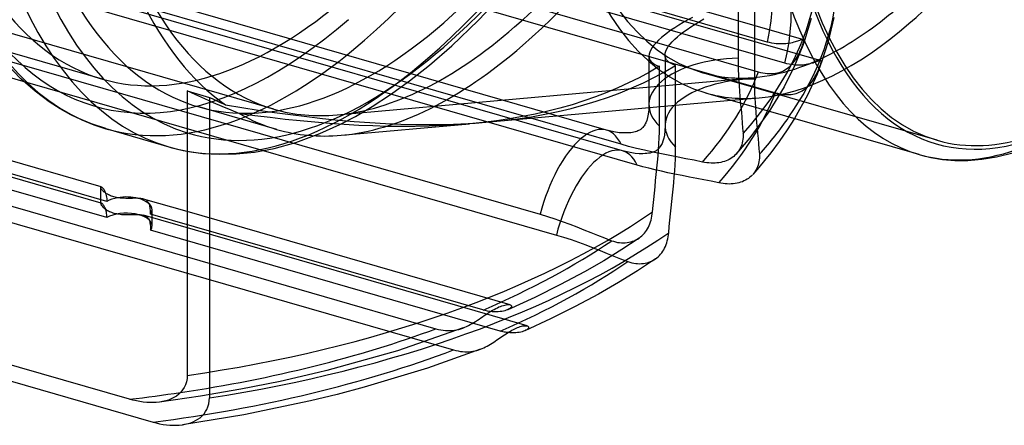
# Model space of a CAD drawing. Header units: millimetres. Extents: x -169 to 169, y -141 to 124.
# Tile 9 of 13: x 8 to 114, y -141 to -97. Entities that reach past the tile are written whole.
import ezdxf

# ---------------------------------------------------------------- set-up
doc = ezdxf.new("R2010")
doc.units = ezdxf.units.MM
doc.layers.add('HIDDEN', color=7, linetype='Continuous')
doc.layers.add('THICK', color=7, linetype='Continuous')

msp = doc.modelspace()

# ---------------------------------------------------------------- linework, layer by layer
at = {"layer": 'HIDDEN'}
for p, q in [((-58.02, -56.2), (92.18, -99.55)), ((-59.87, -57.39), (94.04, -101.82)), ((88.31, -99.83), (-52.81, -59.09)), ((90.2, -102.1), (-54.7, -60.28)), ((71.08, -109.27), (-65.53, -69.83)), ((35.43, -107.03), (-87.02, -71.68)), ((72.81, -111.5), (-67.27, -71.07)), ((72.64, -110.8), (-63.98, -71.36)), ((74.37, -113.03), (-65.71, -72.59)), ((-74.37, -80.09), (65.71, -120.53)), ((-90.2, -91.02), (54.7, -132.85)), ((51.73, -92.73), (87.35, -103.02)), ((51.73, -94.46), (89.19, -105.28)), ((57.33, -97.52), (60.19, -94.5)), ((85.18, -95.13), (85.18, -101.56)), ((86.93, -95.02), (86.93, -103.79)), ((54.5, -100.24), (57.33, -97.52)), ((78.83, -98.01), (78.4, -98.29)), ((79.29, -97.73), (78.83, -98.01)), ((79.78, -97.46), (79.29, -97.73)), ((80.28, -97.19), (79.78, -97.46)), ((80.13, -98.19), (80.57, -97.91)), ((80.57, -97.91), (81.03, -97.63)), ((81.03, -97.63), (81.51, -97.36)), ((93.02, -97.32), (92.31, -99.67)), ((95.43, -97.19), (94.83, -99.78)), ((16.95, -117.1), (-47.79, -98.41)), ((17.55, -116.93), (-47.05, -98.28)), ((77.28, -99.1), (76.97, -99.36)), ((77.62, -98.84), (77.28, -99.1)), ((77.99, -98.57), (77.62, -98.84)), ((78.4, -98.29), (77.99, -98.57)), ((78.7, -99.26), (79.01, -99)), ((79.01, -99), (79.35, -98.74)), ((79.35, -98.74), (79.73, -98.47)), ((79.73, -98.47), (80.13, -98.19)), ((17.55, -118.66), (-47.05, -100.01)), ((76.17, -100.17), (75.97, -100.42)), ((76.4, -99.9), (76.17, -100.17)), ((76.67, -99.63), (76.4, -99.9)), ((76.97, -99.36), (76.67, -99.63)), ((77.7, -100.32), (77.9, -100.07)), ((77.9, -100.07), (78.13, -99.8)), ((78.13, -99.8), (78.4, -99.53)), ((78.4, -99.53), (78.7, -99.26)), ((88.55, -99.89), (88.31, -99.83)), ((88.79, -99.94), (88.55, -99.89)), ((89.03, -99.98), (88.79, -99.94)), ((89.25, -100.01), (89.03, -99.98)), ((89.48, -100.03), (89.25, -100.01)), ((89.69, -100.04), (89.48, -100.03)), ((89.9, -100.04), (89.69, -100.04)), ((90.1, -100.03), (89.9, -100.04)), ((90.3, -100.02), (90.1, -100.03)), ((90.48, -99.99), (90.3, -100.02)), ((90.66, -99.97), (90.48, -99.99)), ((90.83, -99.94), (90.66, -99.97)), ((90.99, -99.9), (90.83, -99.94)), ((91.14, -99.86), (90.99, -99.9)), ((91.28, -99.82), (91.14, -99.86)), ((91.42, -99.78), (91.28, -99.82)), ((91.54, -99.74), (91.42, -99.78)), ((91.65, -99.7), (91.54, -99.74)), ((91.75, -99.66), (91.65, -99.7)), ((91.84, -99.63), (91.75, -99.66)), ((91.92, -99.6), (91.84, -99.63)), ((91.99, -99.58), (91.92, -99.6)), ((92.06, -99.56), (91.99, -99.58)), ((92.11, -99.55), (92.06, -99.56)), ((92.06, -100.29), (92.1, -100.16)), ((92.1, -100.16), (92.14, -100.05)), ((92.15, -99.55), (92.11, -99.55)), ((92.31, -99.67), (92.12, -100.22)), ((92.14, -100.05), (92.17, -99.95)), ((92.18, -99.55), (92.15, -99.55)), ((92.17, -99.95), (92.2, -99.86)), ((92.21, -99.57), (92.18, -99.55)), ((92.2, -99.86), (92.22, -99.79)), ((92.22, -99.59), (92.21, -99.57)), ((92.23, -99.62), (92.22, -99.59)), ((92.22, -99.79), (92.23, -99.72)), ((92.24, -99.67), (92.23, -99.62)), ((92.23, -99.72), (92.24, -99.67)), ((94.83, -99.78), (94.17, -101.89)), ((17.08, -103.81), (5.32, -100.41)), ((52.12, -102.31), (54.5, -100.24)), ((75.65, -101.13), (75.63, -101.34)), ((75.71, -100.91), (75.65, -101.13)), ((75.82, -100.67), (75.71, -100.91)), ((75.97, -100.42), (75.82, -100.67)), ((77.36, -101.24), (77.38, -101.03)), ((77.38, -101.42), (77.36, -101.24)), ((77.36, -101.24), (77.36, -108.79)), ((77.38, -101.03), (77.45, -100.81)), ((77.45, -100.81), (77.55, -100.57)), ((77.55, -100.57), (77.7, -100.32)), ((92.12, -100.22), (91.23, -102.4)), ((91.54, -101.39), (91.64, -101.21)), ((91.64, -101.21), (91.73, -101.04)), ((91.73, -101.04), (91.81, -100.87)), ((91.81, -100.87), (91.88, -100.71)), ((91.88, -100.71), (91.95, -100.56)), ((91.95, -100.56), (92, -100.42)), ((92, -100.42), (92.06, -100.29)), ((6.32, -101.66), (63.98, -118.3)), ((49.99, -104), (52.12, -102.31)), ((75.63, -101.33), (75.63, -106.56)), ((75.63, -101.34), (75.65, -101.52)), ((75.65, -101.52), (75.7, -101.69)), ((75.7, -101.69), (75.79, -101.84)), ((75.79, -101.84), (75.91, -101.98)), ((75.91, -101.98), (76.07, -102.11)), ((76.07, -102.11), (76.26, -102.23)), ((76.26, -102.23), (76.49, -102.33)), ((77.37, -102.99), (78.49, -102.33)), ((77.43, -101.59), (77.38, -101.42)), ((77.52, -101.74), (77.43, -101.59)), ((77.65, -101.88), (77.52, -101.74)), ((77.8, -102.01), (77.65, -101.88)), ((78, -102.13), (77.8, -102.01)), ((78.23, -102.23), (78, -102.13)), ((78.49, -102.33), (78.23, -102.23)), ((78.49, -106.62), (78.49, -102.33)), ((85.18, -101.56), (85.19, -102.18)), ((85.19, -102.18), (85.2, -102.78)), ((90.42, -102.16), (90.2, -102.1)), ((90.65, -102.21), (90.42, -102.16)), ((90.87, -102.25), (90.65, -102.21)), ((90.78, -102.39), (90.92, -102.24)), ((91.09, -102.28), (90.87, -102.25)), ((90.92, -102.24), (91.06, -102.08)), ((91.06, -102.08), (91.19, -101.92)), ((91.31, -102.3), (91.09, -102.28)), ((91.19, -101.92), (91.32, -101.75)), ((91.52, -102.31), (91.31, -102.3)), ((91.32, -101.75), (91.43, -101.57)), ((91.43, -101.57), (91.54, -101.39)), ((91.72, -102.32), (91.52, -102.31)), ((91.92, -102.31), (91.72, -102.32)), ((92.11, -102.3), (91.92, -102.31)), ((92.29, -102.28), (92.11, -102.3)), ((92.47, -102.25), (92.29, -102.28)), ((92.64, -102.22), (92.47, -102.25)), ((92.79, -102.19), (92.64, -102.22)), ((92.95, -102.15), (92.79, -102.19)), ((93.09, -102.11), (92.95, -102.15)), ((93.22, -102.08), (93.09, -102.11)), ((93.34, -102.04), (93.22, -102.08)), ((93.45, -102), (93.34, -102.04)), ((93.55, -101.96), (93.45, -102)), ((93.65, -101.93), (93.55, -101.96)), ((94.17, -101.89), (93.64, -103.26)), ((93.73, -101.9), (93.65, -101.93)), ((93.81, -101.87), (93.73, -101.9)), ((93.87, -101.85), (93.81, -101.87)), ((93.93, -101.83), (93.87, -101.85)), ((93.97, -101.82), (93.93, -101.83)), ((94.01, -101.82), (93.97, -101.82)), ((93.97, -102.34), (94.01, -102.25)), ((94.04, -101.82), (94.01, -101.82)), ((94.01, -102.25), (94.04, -102.16)), ((94.06, -101.84), (94.04, -101.82)), ((94.04, -102.16), (94.06, -102.09)), ((94.08, -101.86), (94.06, -101.84)), ((94.06, -102.09), (94.07, -102.02)), ((94.07, -102.02), (94.08, -101.97)), ((94.09, -101.88), (94.08, -101.86)), ((94.08, -101.97), (94.09, -101.92)), ((94.09, -101.92), (94.09, -101.88)), ((75.68, -103.06), (74.58, -103.66)), ((76.75, -102.43), (75.68, -103.06)), ((76.22, -103.61), (77.37, -102.99)), ((76.49, -102.33), (76.75, -102.43)), ((76.75, -108.86), (76.75, -102.43)), ((106.52, -110.37), (81.41, -103.12)), ((85.2, -102.78), (85.22, -103.38)), ((85.22, -103.38), (85.25, -103.96)), ((87.35, -103.02), (87.59, -103.08)), ((87.59, -103.08), (87.83, -103.13)), ((87.83, -103.13), (88.07, -103.17)), ((88.07, -103.17), (88.31, -103.19)), ((88.31, -103.19), (88.54, -103.21)), ((88.54, -103.21), (88.76, -103.21)), ((88.76, -103.21), (88.98, -103.19)), ((88.98, -103.19), (89.19, -103.17)), ((89.19, -103.17), (89.4, -103.13)), ((89.4, -103.13), (89.59, -103.08)), ((89.59, -103.08), (89.78, -103.01)), ((89.78, -103.01), (89.97, -102.94)), ((89.97, -102.94), (90.14, -102.85)), ((91.23, -102.4), (90.12, -104.62)), ((90.14, -102.85), (90.31, -102.75)), ((90.31, -102.75), (90.47, -102.64)), ((90.47, -102.64), (90.63, -102.52)), ((90.63, -102.52), (90.78, -102.39)), ((93.64, -103.26), (92.61, -105.54)), ((93.51, -103.4), (93.59, -103.25)), ((93.59, -103.25), (93.66, -103.09)), ((93.66, -103.09), (93.73, -102.95)), ((93.73, -102.95), (93.79, -102.81)), ((93.79, -102.81), (93.84, -102.68)), ((93.84, -102.68), (93.89, -102.56)), ((93.89, -102.56), (93.94, -102.45)), ((93.94, -102.45), (93.97, -102.34)), ((42.21, -107.64), (86.98, -103.63)), ((47.94, -105.47), (49.99, -104)), ((73.45, -104.22), (72.29, -104.75)), ((74.58, -103.66), (73.45, -104.22)), ((73.81, -104.75), (75.03, -104.2)), ((75.03, -104.2), (76.22, -103.61)), ((85.25, -103.96), (85.29, -104.54)), ((86.93, -103.79), (86.93, -104.32)), ((86.93, -104.32), (86.94, -104.83)), ((92.76, -104.49), (92.89, -104.35)), ((92.89, -104.35), (93.01, -104.2)), ((93.01, -104.2), (93.12, -104.05)), ((93.12, -104.05), (93.23, -103.88)), ((93.23, -103.88), (93.33, -103.72)), ((93.33, -103.72), (93.42, -103.56)), ((93.42, -103.56), (93.51, -103.4)), ((27.09, -105.51), (26.16, -105.08)), ((45.98, -106.75), (47.94, -105.47)), ((71.11, -105.25), (69.89, -105.72)), ((72.29, -104.75), (71.11, -105.25)), ((71.29, -105.74), (72.56, -105.26)), ((72.56, -105.26), (73.81, -104.75)), ((85.29, -104.54), (85.33, -105.1)), ((85.33, -105.1), (85.37, -105.67)), ((86.94, -104.83), (86.95, -105.34)), ((86.95, -105.34), (86.98, -105.85)), ((90.12, -104.62), (88.47, -107.33)), ((89.19, -105.28), (89.41, -105.33)), ((89.41, -105.33), (89.62, -105.38)), ((89.62, -105.38), (89.84, -105.42)), ((89.84, -105.42), (90.06, -105.45)), ((90.06, -105.45), (90.26, -105.46)), ((90.26, -105.46), (90.47, -105.47)), ((90.47, -105.47), (90.67, -105.46)), ((90.67, -105.46), (90.86, -105.45)), ((90.86, -105.45), (91.05, -105.42)), ((91.05, -105.42), (91.23, -105.39)), ((91.23, -105.39), (91.4, -105.34)), ((91.4, -105.34), (91.58, -105.29)), ((91.58, -105.29), (91.74, -105.22)), ((91.74, -105.22), (91.9, -105.15)), ((91.9, -105.15), (92.05, -105.06)), ((92.05, -105.06), (92.2, -104.97)), ((92.2, -104.97), (92.35, -104.87)), ((92.35, -104.87), (92.49, -104.75)), ((92.49, -104.75), (92.62, -104.63)), ((92.62, -104.63), (92.76, -104.49)), ((28.03, -105.93), (27.09, -105.51)), ((28.96, -106.34), (28.03, -105.93)), ((29.91, -106.75), (28.96, -106.34)), ((68.65, -106.15), (67.39, -106.55)), ((68.64, -106.58), (69.98, -106.18)), ((69.89, -105.72), (68.65, -106.15)), ((69.98, -106.18), (71.29, -105.74)), ((84.44, -106.08), (87.43, -105.81)), ((85.37, -105.67), (85.42, -106.23)), ((85.42, -106.23), (85.47, -106.79)), ((86.98, -105.85), (87, -106.34)), ((87, -106.34), (87.03, -106.83)), ((92.61, -105.54), (91.22, -108.04)), ((35.75, -109.2), (27.3, -106.76)), ((30.85, -107.14), (29.91, -106.75)), ((31.8, -107.53), (30.85, -107.14)), ((33.42, -107.74), (31.8, -107.53)), ((44.18, -107.8), (45.98, -106.75)), ((63.44, -107.56), (62.07, -107.83)), ((63.03, -107.84), (64.47, -107.58)), ((64.78, -107.26), (63.44, -107.56)), ((64.47, -107.58), (65.89, -107.28)), ((66.09, -106.92), (64.78, -107.26)), ((65.89, -107.28), (67.28, -106.95)), ((67.39, -106.55), (66.09, -106.92)), ((67.28, -106.95), (68.64, -106.58)), ((75.55, -107.58), (75.48, -107.91)), ((75.61, -107.11), (75.55, -107.58)), ((75.63, -106.56), (75.61, -107.11)), ((85.47, -106.79), (85.53, -107.35)), ((85.53, -107.35), (85.58, -107.92)), ((88.47, -107.33), (86.44, -110.11)), ((35.04, -107.94), (33.42, -107.74)), ((36.65, -108.13), (35.04, -107.94)), ((38.25, -108.29), (36.65, -108.13)), ((39.84, -108.44), (38.25, -108.29)), ((41.41, -108.57), (39.84, -108.44)), ((42.98, -108.68), (41.41, -108.57)), ((42.51, -108.67), (44.18, -107.8)), ((42.66, -109.83), (56.4, -108.6)), ((56.4, -108.6), (54.97, -108.71)), ((57.85, -108.45), (56.4, -108.6)), ((59.28, -108.27), (57.85, -108.45)), ((58.56, -108.4), (60.07, -108.25)), ((60.68, -108.07), (59.28, -108.27)), ((60.07, -108.25), (61.56, -108.06)), ((62.07, -107.83), (60.68, -108.07)), ((61.56, -108.06), (63.03, -107.84)), ((75.24, -108.6), (75.19, -108.7)), ((75.29, -108.48), (75.24, -108.6)), ((75.39, -108.23), (75.29, -108.48)), ((75.48, -107.91), (75.39, -108.23)), ((85.58, -107.92), (85.63, -108.48)), ((85.63, -108.48), (85.67, -109.06)), ((37.8, -110.59), (40.37, -109.64)), ((40.37, -109.64), (42.51, -108.67)), ((44.53, -108.77), (42.98, -108.68)), ((46.06, -108.83), (44.53, -108.77)), ((47.59, -108.87), (46.06, -108.83)), ((49.1, -108.89), (47.59, -108.87)), ((50.59, -108.88), (49.1, -108.89)), ((52.07, -108.85), (50.59, -108.88)), ((53.53, -108.79), (52.07, -108.85)), ((54.97, -108.71), (53.53, -108.79)), ((71.27, -109.32), (71.08, -109.27)), ((71.88, -109.46), (71.27, -109.32)), ((72.43, -109.55), (71.88, -109.46)), ((72.86, -109.58), (72.43, -109.55)), ((73.24, -109.58), (72.86, -109.58)), ((73.48, -109.57), (73.24, -109.58)), ((73.68, -109.55), (73.48, -109.57)), ((73.86, -109.53), (73.68, -109.55)), ((74.02, -109.5), (73.86, -109.53)), ((74.16, -109.46), (74.02, -109.5)), ((74.19, -109.45), (74.16, -109.46)), ((74.32, -109.41), (74.19, -109.45)), ((74.43, -109.37), (74.32, -109.41)), ((74.52, -109.33), (74.43, -109.37)), ((74.61, -109.29), (74.52, -109.33)), ((74.68, -109.25), (74.61, -109.29)), ((74.74, -109.2), (74.68, -109.25)), ((74.8, -109.16), (74.74, -109.2)), ((74.85, -109.12), (74.8, -109.16)), ((74.9, -109.07), (74.85, -109.12)), ((74.98, -108.99), (74.9, -109.07)), ((75.06, -108.9), (74.98, -108.99)), ((75.12, -108.81), (75.06, -108.9)), ((75.19, -108.7), (75.12, -108.81)), ((76.73, -110.12), (76.75, -109.49)), ((76.75, -109.49), (76.75, -108.86)), ((77.34, -109.35), (77.28, -109.81)), ((77.36, -108.79), (77.34, -109.35)), ((85.67, -109.06), (85.72, -109.64)), ((85.72, -109.64), (85.73, -109.85)), ((35.47, -111.23), (37.8, -110.59)), ((76.66, -111.41), (76.7, -110.76)), ((76.7, -110.76), (76.73, -110.12)), ((77.03, -110.71), (76.97, -110.83)), ((77.12, -110.46), (77.03, -110.71)), ((77.21, -110.15), (77.12, -110.46)), ((77.28, -109.81), (77.21, -110.15)), ((86.44, -110.11), (85.01, -111.8)), ((85.62, -110.65), (85.57, -110.84)), ((85.67, -110.45), (85.62, -110.65)), ((85.7, -110.25), (85.67, -110.45)), ((85.72, -110.05), (85.7, -110.25)), ((85.73, -109.85), (85.72, -110.05)), ((26.16, -111.53), (27.82, -111.77)), ((27.82, -111.77), (29.57, -111.87)), ((31.4, -111.83), (33.36, -111.63)), ((33.36, -111.63), (35.47, -111.23)), ((73.44, -111.02), (72.64, -110.8)), ((72.99, -111.55), (72.81, -111.5)), ((73.61, -111.69), (72.99, -111.55)), ((74.28, -111.24), (73.44, -111.02)), ((74.16, -111.78), (73.61, -111.69)), ((74.59, -111.81), (74.16, -111.78)), ((75.16, -111.44), (74.28, -111.24)), ((74.97, -111.82), (74.59, -111.81)), ((75.21, -111.8), (74.97, -111.82)), ((76.06, -111.64), (75.16, -111.44)), ((75.41, -111.78), (75.21, -111.8)), ((75.59, -111.76), (75.41, -111.78)), ((75.75, -111.73), (75.59, -111.76)), ((75.89, -111.69), (75.75, -111.73)), ((75.93, -111.68), (75.89, -111.69)), ((76.05, -111.64), (75.93, -111.68)), ((76.16, -111.6), (76.05, -111.64)), ((76.96, -111.82), (76.06, -111.64)), ((76.26, -111.56), (76.16, -111.6)), ((76.34, -111.52), (76.26, -111.56)), ((76.41, -111.48), (76.34, -111.52)), ((76.47, -111.44), (76.41, -111.48)), ((76.53, -111.39), (76.47, -111.44)), ((76.59, -111.35), (76.53, -111.39)), ((76.64, -111.3), (76.59, -111.35)), ((76.61, -112.05), (76.66, -111.41)), ((76.71, -111.22), (76.64, -111.3)), ((76.79, -111.13), (76.71, -111.22)), ((76.85, -111.04), (76.79, -111.13)), ((76.92, -110.93), (76.85, -111.04)), ((76.97, -110.83), (76.92, -110.93)), ((77.86, -112), (76.96, -111.82)), ((85.1, -111.69), (84.98, -111.84)), ((85.22, -111.54), (85.1, -111.69)), ((85.32, -111.37), (85.22, -111.54)), ((85.42, -111.2), (85.32, -111.37)), ((85.5, -111.02), (85.42, -111.2)), ((85.57, -110.84), (85.5, -111.02)), ((29.57, -111.87), (31.4, -111.83)), ((76.49, -113.36), (76.56, -112.71)), ((76.56, -112.71), (76.61, -112.05)), ((78.75, -112.17), (77.86, -112)), ((79.6, -112.34), (78.75, -112.17)), ((80.47, -112.51), (79.6, -112.34)), ((81.37, -112.7), (80.47, -112.51)), ((81.6, -112.74), (81.37, -112.7)), ((81.83, -112.78), (81.6, -112.74)), ((82.05, -112.8), (81.83, -112.78)), ((82.28, -112.82), (82.05, -112.8)), ((82.49, -112.82), (82.28, -112.82)), ((82.71, -112.82), (82.49, -112.82)), ((82.92, -112.8), (82.71, -112.82)), ((83.12, -112.78), (82.92, -112.8)), ((83.33, -112.74), (83.12, -112.78)), ((83.52, -112.69), (83.33, -112.74)), ((83.71, -112.64), (83.52, -112.69)), ((83.9, -112.57), (83.71, -112.64)), ((84.07, -112.5), (83.9, -112.57)), ((84.24, -112.41), (84.07, -112.5)), ((84.41, -112.32), (84.24, -112.41)), ((84.56, -112.21), (84.41, -112.32)), ((84.71, -112.1), (84.56, -112.21)), ((84.85, -111.97), (84.71, -112.1)), ((84.98, -111.84), (84.85, -111.97)), ((74.98, -113.2), (74.37, -113.03)), ((75.63, -113.37), (74.98, -113.2)), ((76.29, -113.53), (75.63, -113.37)), ((76.98, -113.69), (76.29, -113.53)), ((76.42, -114.03), (76.49, -113.36)), ((77.67, -113.84), (76.98, -113.69)), ((78.37, -113.99), (77.67, -113.84)), ((76.28, -115.36), (76.35, -114.69)), ((76.35, -114.69), (76.42, -114.03)), ((16.89, -117.14), (16.89, -115.41)), ((17.41, -116.02), (17.45, -116.16)), ((76.14, -116.7), (76.21, -116.03)), ((76.21, -116.03), (76.28, -115.36)), ((16.92, -117.1), (16.91, -117.1)), ((16.94, -117.09), (16.92, -117.1)), ((16.96, -117.1), (16.94, -117.09)), ((16.99, -117.12), (16.96, -117.1)), ((17.45, -116.16), (17.48, -116.3)), ((17.48, -116.3), (17.51, -116.45)), ((17.51, -116.45), (17.53, -116.6)), ((17.53, -116.6), (17.54, -116.76)), ((17.54, -116.76), (17.55, -116.93)), ((21.61, -116.72), (21.51, -116.68)), ((21.7, -116.76), (21.61, -116.72)), ((21.78, -116.8), (21.7, -116.76)), ((21.85, -116.86), (21.78, -116.8)), ((21.91, -116.92), (21.85, -116.86)), ((21.97, -116.99), (21.91, -116.92)), ((22.02, -117.07), (21.97, -116.99)), ((22.07, -117.16), (22.02, -117.07)), ((76.07, -117.37), (76.14, -116.7)), ((16.9, -117.11), (16.89, -117.13)), ((16.89, -117.13), (16.89, -117.15)), ((16.89, -117.15), (16.9, -117.18)), ((16.91, -117.1), (16.9, -117.11)), ((16.9, -117.18), (16.91, -117.22)), ((16.91, -117.22), (16.93, -117.26)), ((16.93, -117.26), (16.95, -117.31)), ((16.95, -117.31), (16.99, -117.36)), ((17.03, -117.14), (16.99, -117.12)), ((16.99, -117.36), (17.03, -117.41)), ((17.07, -117.18), (17.03, -117.14)), ((17.03, -117.41), (17.08, -117.47)), ((17.12, -117.23), (17.07, -117.18)), ((17.08, -117.47), (17.13, -117.53)), ((17.16, -117.28), (17.12, -117.23)), ((17.13, -117.53), (17.2, -117.59)), ((17.21, -117.35), (17.16, -117.28)), ((17.2, -117.59), (17.27, -117.65)), ((17.26, -117.43), (17.21, -117.35)), ((17.31, -117.52), (17.26, -117.43)), ((17.27, -117.65), (17.35, -117.71)), ((17.35, -117.62), (17.31, -117.52)), ((17.4, -117.73), (17.35, -117.62)), ((17.35, -117.71), (17.43, -117.77)), ((17.43, -117.84), (17.4, -117.73)), ((17.43, -117.77), (17.52, -117.83)), ((17.47, -117.96), (17.43, -117.84)), ((17.5, -118.09), (17.47, -117.96)), ((17.52, -118.23), (17.5, -118.09)), ((17.52, -117.83), (17.62, -117.89)), ((17.62, -117.89), (17.73, -117.94)), ((17.73, -117.94), (17.83, -118)), ((17.83, -118), (17.95, -118.04)), ((17.95, -118.04), (18.06, -118.09)), ((18.06, -118.09), (18.18, -118.13)), ((18.18, -118.13), (18.31, -118.17)), ((22.11, -117.26), (22.07, -117.16)), ((22.14, -117.36), (22.11, -117.26)), ((22.17, -117.47), (22.14, -117.36)), ((22.19, -117.59), (22.17, -117.47)), ((22.2, -117.72), (22.19, -117.59)), ((22.22, -117.85), (22.2, -117.72)), ((22.23, -117.99), (22.22, -117.85)), ((22.23, -118.13), (22.23, -117.99)), ((22.23, -118.28), (22.23, -118.13)), ((22.39, -119.55), (22.39, -117.82)), ((60.75, -128.01), (26.16, -118.02)), ((75.98, -118.27), (76.01, -118.05)), ((76.01, -118.05), (76.07, -117.37)), ((17.54, -118.37), (17.52, -118.23)), ((17.55, -118.51), (17.54, -118.37)), ((17.55, -118.66), (17.55, -118.51)), ((18.31, -118.17), (18.43, -118.2)), ((18.43, -118.2), (18.57, -118.23)), ((18.57, -118.23), (18.7, -118.25)), ((18.7, -118.25), (18.84, -118.27)), ((18.84, -118.27), (18.98, -118.29)), ((18.98, -118.29), (19.13, -118.31)), ((19.13, -118.31), (19.28, -118.32)), ((19.28, -118.32), (19.42, -118.32)), ((19.42, -118.32), (19.57, -118.33)), ((19.57, -118.33), (19.72, -118.33)), ((19.72, -118.33), (19.87, -118.33)), ((19.87, -118.33), (20.01, -118.33)), ((20.01, -118.33), (20.16, -118.33)), ((20.16, -118.33), (20.3, -118.33)), ((20.3, -118.33), (20.44, -118.33)), ((20.44, -118.33), (20.57, -118.32)), ((20.57, -118.32), (20.7, -118.32)), ((20.7, -118.32), (20.83, -118.33)), ((20.83, -118.33), (20.96, -118.33)), ((20.96, -118.33), (21.08, -118.34)), ((21.08, -118.34), (21.2, -118.35)), ((21.2, -118.35), (21.31, -118.37)), ((21.31, -118.37), (21.42, -118.39)), ((21.42, -118.39), (21.51, -118.41)), ((62.59, -130.27), (21.49, -118.41)), ((21.51, -118.41), (21.61, -118.45)), ((21.61, -118.45), (21.7, -118.49)), ((21.7, -118.49), (21.78, -118.54)), ((21.78, -118.54), (21.85, -118.59)), ((21.85, -118.59), (21.91, -118.65)), ((21.91, -118.65), (21.97, -118.73)), ((21.97, -118.73), (22.02, -118.8)), ((22.02, -118.8), (22.07, -118.89)), ((22.07, -118.89), (22.11, -118.99)), ((22.11, -118.99), (22.14, -119.09)), ((22.14, -119.09), (22.17, -119.21)), ((22.17, -119.21), (22.19, -119.33)), ((57.85, -128.56), (22.23, -118.28)), ((63.98, -118.3), (64.76, -118.53)), ((64.76, -118.53), (65.56, -118.79)), ((65.56, -118.79), (66.35, -119.07)), ((66.35, -119.07), (67.14, -119.36)), ((75.73, -119.32), (75.8, -119.12)), ((75.8, -119.12), (75.86, -118.92)), ((75.86, -118.92), (75.91, -118.71)), ((75.91, -118.71), (75.95, -118.49)), ((75.95, -118.49), (75.98, -118.27)), ((22.19, -119.33), (22.2, -119.45)), ((22.2, -119.45), (22.22, -119.58)), ((22.22, -119.58), (22.23, -119.72)), ((22.23, -119.72), (22.23, -119.87)), ((22.23, -119.87), (22.23, -120.01)), ((59.69, -130.82), (22.23, -120.01)), ((67.14, -119.36), (67.92, -119.66)), ((67.92, -119.66), (68.67, -119.96)), ((68.67, -119.96), (69.41, -120.26)), ((69.41, -120.26), (70.13, -120.54)), ((75.14, -120.34), (75.26, -120.19)), ((75.26, -120.19), (75.37, -120.03)), ((75.37, -120.03), (75.47, -119.87)), ((75.47, -119.87), (75.57, -119.69)), ((75.57, -119.69), (75.65, -119.51)), ((75.65, -119.51), (75.73, -119.32)), ((65.71, -120.53), (66.49, -120.77)), ((66.49, -120.77), (67.29, -121.02)), ((67.29, -121.02), (68.09, -121.3)), ((68.09, -121.3), (68.87, -121.59)), ((70.13, -120.54), (70.86, -120.83)), ((70.86, -120.83), (71.63, -121.13)), ((71.63, -121.13), (71.84, -121.2)), ((71.84, -121.2), (72.05, -121.26)), ((72.05, -121.26), (72.26, -121.31)), ((72.26, -121.31), (72.47, -121.34)), ((74.57, -120.85), (72.72, -122.08)), ((73.29, -121.34), (73.49, -121.3)), ((73.49, -121.3), (73.68, -121.26)), ((73.68, -121.26), (73.87, -121.2)), ((73.87, -121.2), (74.06, -121.13)), ((74.06, -121.13), (74.24, -121.05)), ((74.24, -121.05), (74.41, -120.96)), ((74.41, -120.96), (74.57, -120.85)), ((74.58, -120.85), (74.73, -120.73)), ((74.73, -120.73), (74.87, -120.61)), ((74.87, -120.61), (75.01, -120.48)), ((75.01, -120.48), (75.14, -120.34)), ((68.87, -121.59), (69.65, -121.89)), ((69.65, -121.89), (70.41, -122.19)), ((70.41, -122.19), (71.15, -122.49)), ((72.72, -122.08), (70.78, -123.28)), ((72.47, -121.34), (72.68, -121.36)), ((72.68, -121.36), (72.89, -121.36)), ((72.89, -121.36), (73.09, -121.36)), ((73.09, -121.36), (73.29, -121.34)), ((26.16, -122.88), (52.81, -130.57)), ((70.78, -123.28), (68.71, -124.47)), ((71.15, -122.49), (71.86, -122.78)), ((71.86, -122.78), (72.6, -123.07)), ((72.6, -123.07), (73.38, -123.37)), ((73.38, -123.37), (73.58, -123.44)), ((75.63, -123.43), (75.81, -123.36)), ((75.81, -123.36), (75.99, -123.28)), ((75.99, -123.28), (76.16, -123.18)), ((76.16, -123.18), (76.32, -123.08)), ((68.71, -124.47), (66.16, -125.84)), ((73.58, -123.44), (73.79, -123.5)), ((73.79, -123.5), (74, -123.54)), ((74, -123.54), (74.21, -123.57)), ((74.21, -123.57), (74.42, -123.59)), ((74.42, -123.59), (74.63, -123.6)), ((74.63, -123.6), (74.84, -123.59)), ((74.84, -123.59), (75.04, -123.57)), ((75.04, -123.57), (75.24, -123.54)), ((75.24, -123.54), (75.43, -123.49)), ((75.43, -123.49), (75.63, -123.43)), ((66.16, -125.84), (63.39, -127.22)), ((63.39, -127.22), (60.5, -128.54)), ((58.1, -128.63), (57.85, -128.56)), ((58.34, -128.68), (58.1, -128.63)), ((58.58, -128.72), (58.34, -128.68)), ((58.52, -128.81), (58.7, -128.7)), ((58.7, -128.7), (58.87, -128.6)), ((58.87, -128.6), (59.05, -128.5)), ((59.05, -128.5), (59.22, -128.4)), ((59.22, -128.4), (59.39, -128.32)), ((59.39, -128.32), (59.56, -128.24)), ((59.56, -128.24), (59.72, -128.18)), ((59.72, -128.18), (59.88, -128.12)), ((60.04, -128.68), (59.87, -128.71)), ((59.88, -128.12), (60.04, -128.07)), ((60.04, -128.07), (60.18, -128.03)), ((60.2, -128.64), (60.04, -128.68)), ((60.18, -128.03), (60.32, -128.01)), ((60.35, -128.59), (60.2, -128.64)), ((60.32, -128.01), (60.45, -127.99)), ((60.48, -128.54), (60.35, -128.59)), ((60.45, -127.99), (60.56, -127.98)), ((60.6, -128.49), (60.48, -128.54)), ((60.56, -127.98), (60.66, -127.99)), ((60.7, -128.43), (60.6, -128.49)), ((60.66, -127.99), (60.75, -128.01)), ((60.79, -128.37), (60.7, -128.43)), ((60.75, -128.01), (60.82, -128.04)), ((60.85, -128.3), (60.79, -128.37)), ((60.82, -128.04), (60.88, -128.08)), ((60.89, -128.24), (60.85, -128.3)), ((60.88, -128.08), (60.9, -128.13)), ((60.91, -128.18), (60.89, -128.24)), ((60.9, -128.13), (60.91, -128.18)), ((57.06, -129.78), (57.25, -129.66)), ((57.25, -129.66), (57.43, -129.54)), ((57.43, -129.54), (57.62, -129.41)), ((57.62, -129.41), (57.8, -129.29)), ((57.8, -129.29), (57.98, -129.17)), ((57.98, -129.17), (58.16, -129.04)), ((58.16, -129.04), (58.34, -128.93)), ((58.34, -128.93), (58.52, -128.81)), ((58.82, -128.75), (58.58, -128.72)), ((59.05, -128.76), (58.82, -128.75)), ((59.27, -128.76), (59.05, -128.76)), ((59.48, -128.76), (59.27, -128.76)), ((59.68, -128.74), (59.48, -128.76)), ((59.87, -128.71), (59.68, -128.74)), ((55.71, -130.49), (48.69, -132.93)), ((52.81, -130.57), (53.07, -130.64)), ((53.07, -130.64), (53.33, -130.69)), ((53.33, -130.69), (53.59, -130.74)), ((53.59, -130.74), (53.84, -130.76)), ((53.84, -130.76), (54.09, -130.78)), ((54.09, -130.78), (54.34, -130.78)), ((54.34, -130.78), (54.57, -130.76)), ((54.57, -130.76), (54.81, -130.73)), ((54.81, -130.73), (55.04, -130.69)), ((55.04, -130.69), (55.26, -130.64)), ((55.26, -130.64), (55.48, -130.57)), ((55.48, -130.57), (55.7, -130.5)), ((55.7, -130.5), (55.9, -130.42)), ((55.9, -130.42), (56.1, -130.33)), ((56.1, -130.33), (56.29, -130.23)), ((56.29, -130.23), (56.49, -130.13)), ((56.49, -130.13), (56.68, -130.02)), ((56.68, -130.02), (56.87, -129.9)), ((56.87, -129.9), (57.06, -129.78)), ((59.83, -130.86), (59.69, -130.82)), ((59.97, -130.9), (59.83, -130.86)), ((60.11, -130.93), (59.97, -130.9)), ((60.25, -130.95), (60.11, -130.93)), ((60.38, -130.97), (60.25, -130.95)), ((60.51, -130.99), (60.38, -130.97)), ((54.7, -132.85), (54.94, -132.91)), ((54.94, -132.91), (55.18, -132.96)), ((56.98, -132.95), (57.19, -132.9)), ((57.19, -132.9), (57.39, -132.83)), ((57.39, -132.83), (57.59, -132.76)), ((48.69, -132.93), (41.13, -135.05)), ((55.18, -132.96), (55.43, -133.01)), ((55.43, -133.01), (55.66, -133.03)), ((55.66, -133.03), (55.9, -133.05)), ((55.9, -133.05), (56.12, -133.05)), ((56.12, -133.05), (56.34, -133.04)), ((56.34, -133.04), (56.56, -133.02)), ((56.56, -133.02), (56.77, -132.99)), ((56.77, -132.99), (56.98, -132.95)), ((40.22, -135.28), (36.11, -136.22)), ((41.13, -135.05), (40.22, -135.28)), ((31.89, -137.07), (27.58, -137.81)), ((36.11, -136.22), (31.89, -137.07)), ((27.58, -137.81), (23.19, -138.44))]:
    msp.add_line(p, q, dxfattribs=at)
for centre, major_axis, ratio, start_param, end_param in [((53.65, -15.49), (-26.35, -91.27), 0.433013, 0.588003, 3.141593), ((43.43, -12.54), (26.35, 91.27), 0.433013, 0.588003, 3.141593), ((61.23, -17.68), (-25.79, -89.35), 0.433013, -2.55359, 0), ((103.49, -29.87), (-21.77, -75.42), 0.433013, 0.588003, 2.974999), ((102.62, -29.62), (-21.22, -73.5), 0.433013, -2.55359, 0.000002), ((45.16, -13.04), (-27.74, -96.08), 0.433013, 0.588003, 2.158799), ((51.92, -14.99), (-27.74, -96.08), 0.433013, 0.588003, 2.158799), ((53.65, -15.49), (-27.18, -94.16), 0.433013, 0.588003, 2.158799), ((61.23, -17.68), (-25.79, -89.35), 0.433013, 0.588003, 1.844391), ((43.43, -12.54), (27.18, 94.16), 0.433013, 2.158799, 3.729595), ((62.09, -17.93), (-26.35, -91.27), 0.433013, 0.588003, 1.279681), ((0, -90.5), (-93.88, 0), 0.5, 2.721619, 3.382818), ((0, -94.83), (-88.88, 0), 0.5, 3.028897, 3.438314), ((0, -92.23), (-95.88, 0), 0.5, 2.809325, 3.362986), ((0, -96.56), (-90.88, 0), 0.5, 3.019328, 3.415002), ((43.43, -12.54), (26.35, 91.27), 0.433013, -3.141592, -2.55359), ((53.65, -15.49), (-26.35, -91.27), 0.433013, 0, 0.588003), ((103.49, -29.87), (-21.77, -75.42), 0.433013, 0.166694, 0.588003), ((61.23, -17.68), (-25.79, -89.35), 0.433013, 0.166643, 0.588003), ((45.16, -13.04), (-27.74, -96.08), 0.433013, 0.000107, 0.588003), ((62.09, -17.93), (-26.35, -91.27), 0.433013, 0.166671, 0.588003), ((53.65, -15.49), (-27.18, -94.16), 0.433013, -0.007698, 0.588003), ((102.62, -29.62), (-21.22, -73.5), 0.433013, 0.166694, 0.405593), ((51.92, -14.99), (-27.74, -96.08), 0.433013, 0.000107, 0.588003), ((85.63, -106.56), (10, 0), 0.5, 1.615173, 2.617994), ((0, -94.83), (-88.88, 0), 0.5, 2.727811, 2.956339), ((102.62, -29.62), (-21.22, -73.5), 0.433013, 0.000002, 0.166694), ((85.63, -106.56), (10, 0), 0.5, 2.617994, 3.620815), ((87.36, -108.79), (10, 0), 0.5, 1.614281, 2.617994), ((103.49, -29.87), (-21.77, -75.42), 0.433013, 0.000002, 0.166694), ((0, -96.56), (-90.88, 0), 0.5, 2.725401, 2.948606), ((126.35, -36.47), (-21.77, -75.42), 0.433013, 0.000107, 0.588003), ((53.65, -15.49), (-26.35, -91.27), 0.433013, -0.029262, 0), ((87.36, -108.79), (10, 0), 0.5, 2.617994, 3.621706), ((62.09, -17.93), (-26.35, -91.27), 0.433013, -0.103676, 0.00001), ((61.23, -17.68), (-25.79, -89.35), 0.433013, 0, 0.166643), ((62.09, -17.93), (-26.35, -91.27), 0.433013, 0.00001, 0.166671), ((68.31, -118.88), (2.77, 9.61), 0.433013, -0.459195, 0.588003), ((68.31, -118.88), (2.77, 9.61), 0.433013, 0.588003, 1.6352), ((70.04, -121.11), (2.77, 9.61), 0.433013, -0.459195, 0.588003), ((70.04, -121.11), (2.77, 9.61), 0.433013, 0.588003, 1.6352), ((19.64, -117.82), (-2.75, 0), 0.5, -1.230247, -0.706434), ((19.64, -117.82), (-2.75, 0), 0.5, -3.141593, -2.044862), ((19.64, -119.55), (2.75, 0), 0.5, 0, 2.435159), ((19.64, -117.82), (-2.75, 0), 0.5, 2.800829, 3.141593), ((0, -90.5), (-93.88, 0), 0.5, 1.85317, 2.514368), ((19.64, -119.55), (2.75, 0), 0.5, -0.340764, 0), ((0, -94.83), (-88.88, 0), 0.5, 2.279648, 2.508176), ((0, -96.56), (-90.88, 0), 0.5, 2.287382, 2.510587), ((0, -94.83), (-88.88, 0), 0.5, 1.86127, 2.207091), ((0, -96.56), (-90.88, 0), 0.5, 1.820986, 2.21666)]:
    msp.add_ellipse(centre, major_axis=major_axis, ratio=ratio, start_param=start_param, end_param=end_param, dxfattribs=at)
at = {"layer": 'THICK'}
for p, q in [((8.32, -103.77), (6.73, -102.11)), ((16.95, -115.37), (-22.12, -104.09)), ((9.85, -105.11), (8.32, -103.77)), ((11.38, -106.24), (9.85, -105.11)), ((26.16, -105.08), (26.16, -135.58)), ((26.16, -105.08), (28.53, -105.77)), ((104.58, -111.9), (81.72, -105.3)), ((12.53, -106.98), (11.38, -106.24)), ((28.53, -105.77), (28.53, -138)), ((28.53, -105.77), (28.82, -105.9)), ((28.82, -105.9), (29.11, -106.03)), ((29.11, -106.03), (29.4, -106.17)), ((29.4, -106.17), (29.69, -106.3)), ((29.69, -106.3), (29.98, -106.43)), ((29.98, -106.43), (30.27, -106.56)), ((58.56, -108.4), (84.44, -106.08)), ((13.7, -107.63), (12.53, -106.98)), ((30.27, -106.56), (32.02, -106.85)), ((32.02, -106.85), (33.77, -107.12)), ((33.77, -107.12), (35.5, -107.38)), ((35.5, -107.38), (37.23, -107.61)), ((78.49, -111.1), (78.49, -106.62)), ((87.03, -106.83), (87.07, -107.39)), ((87.07, -107.39), (87.12, -107.95)), ((-24.05, -108.38), (26.16, -122.88)), ((14.38, -107.96), (13.7, -107.63)), ((15.89, -108.6), (14.38, -107.96)), ((17.43, -109.12), (15.89, -108.6)), ((37.23, -107.61), (38.96, -107.83)), ((38.96, -107.83), (40.67, -108.03)), ((40.67, -108.03), (42.37, -108.2)), ((42.37, -108.2), (44.06, -108.35)), ((44.06, -108.35), (45.73, -108.47)), ((45.73, -108.47), (47.4, -108.57)), ((47.4, -108.57), (49.04, -108.64)), ((49.04, -108.64), (50.67, -108.67)), ((53.89, -108.66), (55.46, -108.61)), ((55.46, -108.61), (57.02, -108.52)), ((57.02, -108.52), (58.56, -108.4)), ((87.12, -107.95), (87.17, -108.5)), ((87.17, -108.5), (87.22, -109.06)), ((91.22, -108.04), (90.45, -109.25)), ((17.43, -109.11), (24.18, -111.06)), ((50.67, -108.67), (52.29, -108.68)), ((52.29, -108.68), (53.89, -108.66)), ((87.22, -109.06), (87.27, -109.61)), ((87.27, -109.61), (87.32, -110.17)), ((90.45, -109.25), (89.6, -110.48)), ((87.32, -110.17), (87.37, -110.73)), ((87.37, -110.73), (87.42, -111.3)), ((89.6, -110.48), (88.69, -111.7)), ((24.19, -111.07), (24.51, -111.16)), ((24.51, -111.16), (24.84, -111.24)), ((24.84, -111.24), (25.16, -111.32)), ((25.16, -111.32), (25.49, -111.4)), ((25.49, -111.4), (25.82, -111.47)), ((25.82, -111.47), (26.16, -111.53)), ((78.47, -112.36), (78.48, -111.72)), ((78.48, -111.72), (78.49, -111.1)), ((87.42, -111.3), (87.46, -111.87)), ((88.69, -111.7), (88.02, -112.55)), ((112.88, -112.15), (114.63, -111.72)), ((78.44, -113), (78.47, -112.36)), ((87.37, -112.86), (87.32, -113.05)), ((87.41, -112.67), (87.37, -112.86)), ((88.02, -112.55), (87.4, -113.3)), ((87.44, -112.48), (87.41, -112.67)), ((87.46, -112.28), (87.44, -112.48)), ((87.46, -111.87), (87.47, -112.08)), ((87.47, -112.08), (87.46, -112.28)), ((104.58, -111.9), (105.82, -112.2)), ((105.82, -112.2), (107.09, -112.41)), ((107.09, -112.41), (108.42, -112.52)), ((108.42, -112.52), (109.81, -112.52)), ((109.81, -112.52), (111.3, -112.4)), ((111.3, -112.4), (112.88, -112.15)), ((78.35, -114.29), (78.4, -113.64)), ((78.4, -113.64), (78.44, -113)), ((87.4, -113.3), (86.75, -114.04)), ((86.87, -113.9), (86.75, -114.04)), ((86.98, -113.74), (86.87, -113.9)), ((87.08, -113.58), (86.98, -113.74)), ((87.17, -113.41), (87.08, -113.58)), ((87.25, -113.23), (87.17, -113.41)), ((87.32, -113.05), (87.25, -113.23)), ((78.23, -115.6), (78.29, -114.94)), ((78.29, -114.94), (78.35, -114.29)), ((79.18, -114.15), (78.37, -113.99)), ((79.98, -114.31), (79.18, -114.15)), ((80.76, -114.46), (79.98, -114.31)), ((81.52, -114.61), (80.76, -114.46)), ((82.31, -114.76), (81.52, -114.61)), ((83.12, -114.93), (82.31, -114.76)), ((83.35, -114.98), (83.12, -114.93)), ((83.57, -115.01), (83.35, -114.98)), ((85.07, -114.98), (84.87, -115.01)), ((85.26, -114.93), (85.07, -114.98)), ((85.45, -114.87), (85.26, -114.93)), ((85.64, -114.81), (85.45, -114.87)), ((85.81, -114.73), (85.64, -114.81)), ((85.98, -114.65), (85.81, -114.73)), ((86.15, -114.55), (85.98, -114.65)), ((86.3, -114.45), (86.15, -114.55)), ((86.45, -114.33), (86.3, -114.45)), ((86.59, -114.21), (86.45, -114.33)), ((86.72, -114.08), (86.59, -114.21)), ((16.89, -115.39), (16.9, -115.38)), ((16.89, -115.41), (16.89, -115.39)), ((16.9, -115.45), (16.89, -115.41)), ((16.9, -115.38), (16.91, -115.37)), ((16.91, -115.49), (16.9, -115.45)), ((16.91, -115.37), (16.92, -115.36)), ((16.93, -115.53), (16.91, -115.49)), ((16.92, -115.36), (16.94, -115.36)), ((16.95, -115.57), (16.93, -115.53)), ((16.94, -115.36), (16.96, -115.37)), ((16.99, -115.63), (16.95, -115.57)), ((16.96, -115.37), (16.99, -115.38)), ((16.99, -115.38), (17.03, -115.41)), ((17.03, -115.68), (16.99, -115.63)), ((17.03, -115.41), (17.07, -115.45)), ((17.08, -115.74), (17.03, -115.68)), ((17.07, -115.45), (17.12, -115.49)), ((17.13, -115.8), (17.08, -115.74)), ((17.12, -115.49), (17.16, -115.55)), ((17.2, -115.86), (17.13, -115.8)), ((17.16, -115.55), (17.21, -115.62)), ((17.27, -115.92), (17.2, -115.86)), ((17.21, -115.62), (17.26, -115.7)), ((17.26, -115.7), (17.29, -115.74)), ((17.35, -115.98), (17.27, -115.92)), ((17.29, -115.74), (17.31, -115.79)), ((17.31, -115.79), (17.34, -115.85)), ((17.34, -115.85), (17.36, -115.9)), ((17.43, -116.04), (17.35, -115.98)), ((17.36, -115.9), (17.38, -115.96)), ((17.38, -115.96), (17.41, -116.02)), ((17.52, -116.1), (17.43, -116.04)), ((78.16, -116.26), (78.23, -115.6)), ((83.8, -115.03), (83.57, -115.01)), ((84.02, -115.05), (83.8, -115.03)), ((84.24, -115.06), (84.02, -115.05)), ((84.45, -115.05), (84.24, -115.06)), ((84.66, -115.04), (84.45, -115.05)), ((84.87, -115.01), (84.66, -115.04)), ((17.62, -116.16), (17.52, -116.1)), ((17.73, -116.21), (17.62, -116.16)), ((17.83, -116.26), (17.73, -116.21)), ((17.95, -116.31), (17.83, -116.26)), ((18.06, -116.36), (17.95, -116.31)), ((18.18, -116.4), (18.06, -116.36)), ((18.31, -116.43), (18.18, -116.4)), ((18.43, -116.47), (18.31, -116.43)), ((18.57, -116.5), (18.43, -116.47)), ((18.7, -116.52), (18.57, -116.5)), ((18.84, -116.54), (18.7, -116.52)), ((18.98, -116.56), (18.84, -116.54)), ((19.13, -116.57), (18.98, -116.56)), ((19.28, -116.59), (19.13, -116.57)), ((19.42, -116.59), (19.28, -116.59)), ((19.57, -116.6), (19.42, -116.59)), ((19.72, -116.6), (19.57, -116.6)), ((19.87, -116.6), (19.72, -116.6)), ((20.01, -116.6), (19.87, -116.6)), ((20.16, -116.6), (20.01, -116.6)), ((20.3, -116.6), (20.16, -116.6)), ((20.44, -116.59), (20.3, -116.6)), ((20.57, -116.59), (20.44, -116.59)), ((20.7, -116.59), (20.57, -116.59)), ((20.83, -116.59), (20.7, -116.59)), ((20.96, -116.6), (20.83, -116.59)), ((21.08, -116.61), (20.96, -116.6)), ((21.2, -116.62), (21.08, -116.61)), ((21.31, -116.64), (21.2, -116.62)), ((21.42, -116.66), (21.31, -116.64)), ((21.51, -116.68), (21.42, -116.66)), ((26.16, -118.02), (21.49, -116.68)), ((78.02, -117.6), (78.09, -116.93)), ((78.09, -116.93), (78.16, -116.26)), ((77.95, -118.27), (78.02, -117.6)), ((77.81, -119.61), (77.88, -118.94)), ((77.88, -118.94), (77.95, -118.27)), ((77.75, -120.28), (77.81, -119.61)), ((19.99, -138.13), (-38.8, -121.16)), ((77.54, -121.35), (77.6, -121.15)), ((77.6, -121.15), (77.65, -120.94)), ((77.65, -120.94), (77.69, -120.73)), ((77.69, -120.73), (77.72, -120.51)), ((77.72, -120.51), (77.75, -120.28)), ((77, -122.42), (77.11, -122.27)), ((77.11, -122.27), (77.22, -122.1)), ((77.22, -122.1), (77.31, -121.92)), ((77.31, -121.92), (77.4, -121.74)), ((77.4, -121.74), (77.47, -121.55)), ((77.47, -121.55), (77.54, -121.35)), ((-40.3, -122.45), (22.5, -140.58)), ((76.32, -123.08), (74.39, -124.37)), ((76.32, -123.08), (76.47, -122.97)), ((76.47, -122.97), (76.62, -122.85)), ((76.62, -122.85), (76.75, -122.71)), ((76.75, -122.71), (76.88, -122.57)), ((76.88, -122.57), (77, -122.42)), ((74.39, -124.37), (72.36, -125.62)), ((72.36, -125.62), (70.21, -126.87)), ((70.21, -126.87), (67.73, -128.2)), ((67.73, -128.2), (65.1, -129.52)), ((65.1, -129.52), (62.33, -130.79)), ((60.8, -130.82), (60.95, -130.73)), ((60.95, -130.73), (61.11, -130.65)), ((61.11, -130.65), (61.26, -130.57)), ((61.26, -130.57), (61.41, -130.51)), ((61.41, -130.51), (61.56, -130.44)), ((61.56, -130.44), (61.7, -130.39)), ((61.7, -130.39), (61.84, -130.34)), ((61.84, -130.34), (61.97, -130.31)), ((61.97, -130.31), (62.09, -130.28)), ((62.09, -130.28), (62.21, -130.26)), ((62.33, -130.8), (62.2, -130.85)), ((62.21, -130.26), (62.32, -130.25)), ((62.32, -130.25), (62.42, -130.25)), ((62.44, -130.74), (62.33, -130.79)), ((62.42, -130.25), (62.51, -130.25)), ((62.53, -130.68), (62.44, -130.74)), ((62.51, -130.25), (62.58, -130.27)), ((62.61, -130.63), (62.53, -130.68)), ((62.58, -130.27), (62.65, -130.29)), ((62.67, -130.57), (62.61, -130.63)), ((62.65, -130.29), (62.7, -130.33)), ((62.71, -130.52), (62.67, -130.57)), ((62.7, -130.33), (62.73, -130.37)), ((62.73, -130.46), (62.71, -130.52)), ((62.73, -130.37), (62.74, -130.41)), ((62.74, -130.41), (62.73, -130.46)), ((59.17, -131.89), (59.34, -131.78)), ((59.34, -131.78), (59.5, -131.66)), ((59.5, -131.66), (59.67, -131.55)), ((59.67, -131.55), (59.83, -131.44)), ((59.83, -131.44), (59.99, -131.33)), ((59.99, -131.33), (60.16, -131.22)), ((60.16, -131.22), (60.32, -131.11)), ((60.32, -131.11), (60.48, -131.01)), ((60.48, -131.01), (60.64, -130.91)), ((60.74, -131.01), (60.51, -130.99)), ((60.64, -130.91), (60.8, -130.82)), ((60.96, -131.02), (60.74, -131.01)), ((61.17, -131.02), (60.96, -131.02)), ((61.37, -131.01), (61.17, -131.02)), ((61.56, -130.99), (61.37, -131.01)), ((61.74, -130.97), (61.56, -130.99)), ((61.91, -130.93), (61.74, -130.97)), ((62.06, -130.89), (61.91, -130.93)), ((62.2, -130.85), (62.06, -130.89)), ((57.6, -132.76), (51.92, -134.8)), ((57.59, -132.76), (57.77, -132.69)), ((57.77, -132.69), (57.95, -132.61)), ((57.95, -132.61), (58.13, -132.52)), ((58.13, -132.52), (58.31, -132.43)), ((58.31, -132.43), (58.48, -132.33)), ((58.48, -132.33), (58.66, -132.22)), ((58.66, -132.22), (58.83, -132.11)), ((58.83, -132.11), (59, -132)), ((59, -132), (59.17, -131.89)), ((51.92, -134.8), (45.12, -136.85)), ((26.14, -135.92), (26.08, -136.26)), ((26.16, -135.58), (26.14, -135.92)), ((25.67, -137.14), (25.48, -137.38)), ((25.84, -136.88), (25.67, -137.14)), ((25.97, -136.59), (25.84, -136.88)), ((26.08, -136.26), (25.97, -136.59)), ((45.12, -136.85), (42.24, -137.62)), ((20.34, -138.22), (19.99, -138.13)), ((24.45, -138.1), (24.16, -138.22)), ((24.73, -137.96), (24.45, -138.1)), ((25, -137.8), (24.73, -137.96)), ((25.25, -137.6), (25, -137.8)), ((25.48, -137.38), (25.25, -137.6)), ((28.52, -138.32), (28.53, -138)), ((42.24, -137.62), (39.35, -138.31)), ((20.71, -138.31), (20.34, -138.22)), ((21.08, -138.38), (20.71, -138.31)), ((21.45, -138.43), (21.08, -138.38)), ((21.82, -138.47), (21.45, -138.43)), ((22.17, -138.49), (21.82, -138.47)), ((22.51, -138.49), (22.17, -138.49)), ((22.84, -138.48), (22.51, -138.49)), ((23.19, -138.44), (22.84, -138.48)), ((23.52, -138.39), (23.19, -138.44)), ((23.85, -138.31), (23.52, -138.39)), ((24.16, -138.22), (23.85, -138.31)), ((28.13, -139.46), (28.26, -139.22)), ((28.26, -139.22), (28.38, -138.94)), ((28.38, -138.94), (28.47, -138.63)), ((28.47, -138.63), (28.52, -138.32)), ((39.35, -138.31), (32.23, -139.8)), ((32.23, -139.8), (25.64, -140.87)), ((27.06, -140.43), (27.31, -140.28)), ((27.31, -140.28), (27.54, -140.11)), ((27.54, -140.11), (27.76, -139.92)), ((27.76, -139.92), (27.96, -139.7)), ((27.96, -139.7), (28.13, -139.46)), ((22.5, -140.58), (22.84, -140.68)), ((22.84, -140.68), (23.2, -140.76)), ((23.2, -140.76), (23.57, -140.83)), ((23.57, -140.83), (23.93, -140.88)), ((23.93, -140.88), (24.29, -140.91)), ((24.29, -140.91), (24.64, -140.93)), ((24.64, -140.93), (24.98, -140.93)), ((24.98, -140.93), (25.31, -140.91)), ((25.31, -140.91), (25.64, -140.88)), ((25.64, -140.88), (25.94, -140.82)), ((25.94, -140.82), (26.25, -140.75)), ((26.25, -140.75), (26.54, -140.66)), ((26.54, -140.66), (26.81, -140.55)), ((26.81, -140.55), (27.06, -140.43))]:
    msp.add_line(p, q, dxfattribs=at)
for centre, major_axis, ratio, start_param, end_param in [((53.65, -15.49), (-26.35, -91.27), 0.433013, -2.55359, -0.029262), ((62.09, -17.93), (-26.35, -91.27), 0.433013, -2.55359, -0.146184), ((103.49, -29.87), (-21.77, -75.42), 0.433013, -2.55359, 0.000002), ((127.74, -36.87), (-21.22, -73.5), 0.433013, -2.55359, 0.000002), ((45.16, -13.04), (-27.74, -96.08), 0.433013, -0.982794, 0.000107), ((53.65, -15.49), (-27.18, -94.16), 0.433013, -0.982794, -0.007698), ((51.92, -14.99), (-27.74, -96.08), 0.433013, -0.982794, 0), ((126.35, -36.47), (-21.77, -75.42), 0.433013, -0.982794, -0.000035), ((127.74, -36.87), (-21.33, -73.88), 0.433013, -0.982794, 0.588003), ((102.62, -29.62), (-21.22, -73.5), 0.433013, 0.405593, 0.588003), ((127.74, -36.87), (-21.22, -73.5), 0.433013, 0.000002, 0.588003), ((0, -92.23), (-95.88, 0), 0.5, 2.719472, 2.809325), ((51.92, -14.99), (-27.74, -96.08), 0.433013, 0, 0.000107), ((126.35, -36.47), (-21.77, -75.42), 0.433013, -0.000035, 0.000107), ((19.64, -117.82), (-2.75, 0), 0.5, -2.044862, -1.230247), ((0, -92.23), (-95.88, 0), 0.5, 1.873002, 2.516516), ((0, -94.83), (-88.88, 0), 0.5, 1.797674, 1.86127)]:
    msp.add_ellipse(centre, major_axis=major_axis, ratio=ratio, start_param=start_param, end_param=end_param, dxfattribs=at)

doc.saveas('drawing.dxf')
